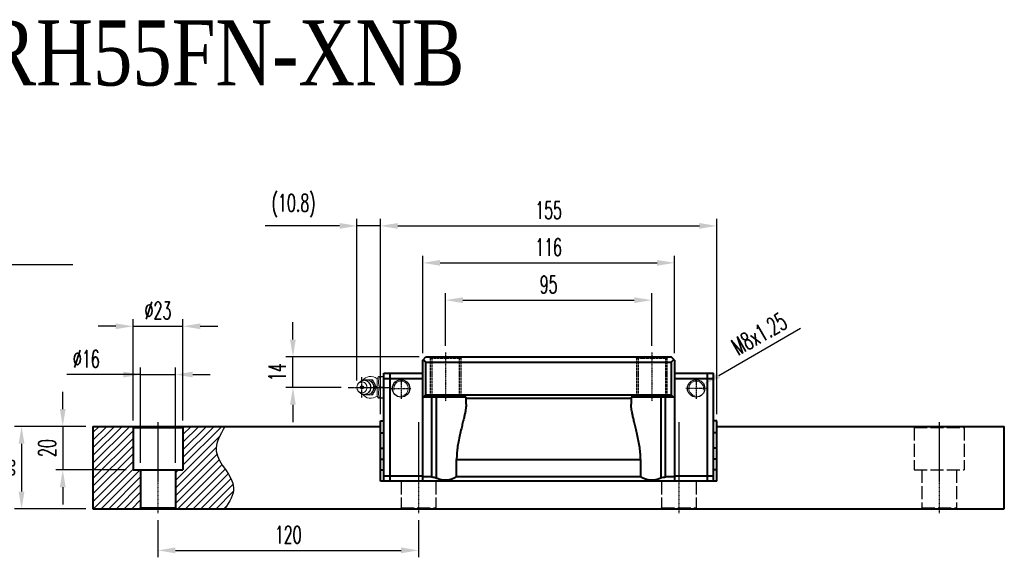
# Model space of a CAD drawing. Extents: x 43 to 781, y 237 to 487.
# Tile 2 of 2: x 327 to 781, y 240 to 487. Entities that reach past the tile are written whole.
import ezdxf

# ---------------------------------------------------------------- set-up
doc = ezdxf.new("R2010")
doc.units = 0
doc.header["$MEASUREMENT"] = 0
doc.header["$PDMODE"] = 2
doc.linetypes.add('ACAD_ISO02W100', pattern=[15, 12, -3])
doc.linetypes.add('CENTER', pattern=[0.95, 0.625, -0.125, 0.075, -0.125])
doc.layers.get('0').update_dxf_attribs({"linetype": 'CONTINUOUS'})
doc.layers.get('DEFPOINTS').update_dxf_attribs({"linetype": 'CONTINUOUS'})
for name, color, linetype, lineweight in [('AM_5', 3, 'CONTINUOUS', 15), ('CENTER', 1, 'CENTER', 25), ('DASH', 2, 'ACAD_ISO02W100', 25), ('DIM', 4, 'CONTINUOUS', 25), ('LINE', 7, 'CONTINUOUS', 40), ('TEXT', 3, 'CONTINUOUS', 25)]:
    doc.layers.add(name, color=color, linetype=linetype, lineweight=lineweight)
doc.styles.get("Standard").update_dxf_attribs({"font": 'romanc.shx', "width": 0.6, "bigfont": 'chineset.shx'})
doc.styles.add('型式1', font='kaiu.ttf', dxfattribs={"width": 0.8})
doc.dimstyles.new('4X', dxfattribs={"dimscale": 12, "dimtxt": 1, "dimasz": 0.7, "dimexe": 0.3, "dimexo": 0.2, "dimgap": 0.2, "dimtad": 1, "dimdec": 3, "dimdsep": 46, "dimtxsty": 'Standard', "dimcen": 0, "dimadec": 1, "dimazin": 2, "dimtfac": 1, "dimtdec": 3, "dimtofl": 0, "dimtmove": 0, "dimatfit": 3, "dimfxl": 0.18, "dimtolj": 1, "dimtzin": 0, "dimarcsym": 0})
doc.dimstyles.new('4X$3', dxfattribs={"dimscale": 12, "dimtxt": 1, "dimasz": 0.7, "dimexe": 0.3, "dimexo": 0.2, "dimgap": 0.2, "dimtad": 1, "dimdec": 3, "dimdsep": 46, "dimtxsty": 'Standard', "dimcen": 0, "dimadec": 1, "dimazin": 2, "dimtfac": 1, "dimtdec": 3, "dimtofl": 0, "dimtmove": 0, "dimatfit": 3, "dimfxl": 1, "dimtolj": 1, "dimtzin": 0, "dimarcsym": 0})
doc.dimstyles.get("Standard").update_dxf_attribs({"dimscale": 3, "dimtxt": 1, "dimasz": 0.7, "dimexe": 0.3, "dimexo": 0.2, "dimgap": 0.3, "dimtad": 1, "dimdsep": 46, "dimtxsty": 'Standard', "dimcen": 0, "dimclrd": 256, "dimclre": 256, "dimclrt": 256, "dimadec": 0, "dimazin": 0, "dimtfac": 1, "dimtofl": 0, "dimtmove": 0, "dimatfit": 3, "dimfxl": 1, "dimtolj": 1, "dimtzin": 0, "dimlwd": -1, "dimlwe": -1, "dimarcsym": 0})

# ---------------------------------------------------------------- blocks, each defined once
blk = doc.blocks.new('*D36')
at = {"layer": 'DEFPOINTS', "color": 0, "transparency": 16777216}
for p in [(390.78, 260), (510.78, 260), (510.78, 242.88)]:
    blk.add_point(p, dxfattribs=at)
at = {"layer": 'DIM', "color": 0, "lineweight": -2, "transparency": 16777216}
for p, q in [((390.78, 256.8), (390.78, 239.68)), ((510.78, 256.8), (510.78, 239.68)), ((398.78, 242.88), (502.78, 242.88))]:
    blk.add_line(p, q, dxfattribs=at)
at = {"layer": 'DIM', "color": 0, "transparency": 16777216}
for points in [[(398.78, 244.22), (398.78, 241.55), (390.78, 242.88)], [(502.78, 241.55), (502.78, 244.22), (510.78, 242.88)]]:
    blk.add_solid(points, dxfattribs=at)
at = {"layer": 'DIM', "color": 0, "transparency": 16777216, "insert": (450.78, 250.08), "char_height": 8, "attachment_point": 5}
blk.add_mtext('\\A1;120', dxfattribs=at)
blk = doc.blocks.new('*D37')
at = {"layer": 'DEFPOINTS', "color": 0, "transparency": 16777216}
for p in [(360.78, 300), (327.91, 262), (360.78, 262)]:
    blk.add_point(p, dxfattribs=at)
at = {"layer": 'DIM', "color": 0, "lineweight": -2, "transparency": 16777216}
for p, q in [((357.58, 300), (324.71, 300)), ((327.91, 292), (327.91, 270)), ((357.58, 262), (324.71, 262))]:
    blk.add_line(p, q, dxfattribs=at)
at = {"layer": 'DIM', "color": 0, "transparency": 16777216}
for points in [[(329.24, 292), (326.57, 292), (327.91, 300)], [(326.57, 270), (329.24, 270), (327.91, 262)]]:
    blk.add_solid(points, dxfattribs=at)
at = {"layer": 'DIM', "color": 0, "transparency": 16777216, "insert": (320.71, 281), "char_height": 8, "attachment_point": 5, "rotation": 90}
blk.add_mtext('\\A1;38', dxfattribs=at)
blk = doc.blocks.new('*D38')
at = {"layer": 'DEFPOINTS', "color": 0, "transparency": 16777216}
for p in [(398.78, 323.9), (382.78, 280), (398.78, 280)]:
    blk.add_point(p, dxfattribs=at)
at = {"layer": 'DIM', "color": 0, "lineweight": -2, "transparency": 16777216}
for p, q in [((382.78, 283.2), (382.78, 327.1)), ((398.78, 283.2), (398.78, 327.1)), ((382.78, 323.9), (348.72, 323.9)), ((374.78, 323.9), (366.78, 323.9)), ((382.78, 323.9), (398.78, 323.9)), ((406.78, 323.9), (414.78, 323.9))]:
    blk.add_line(p, q, dxfattribs=at)
at = {"layer": 'DIM', "color": 0, "transparency": 16777216}
for points in [[(374.78, 322.57), (374.78, 325.23), (382.78, 323.9)], [(406.78, 325.23), (406.78, 322.57), (398.78, 323.9)]]:
    blk.add_solid(points, dxfattribs=at)
at = {"layer": 'DIM', "color": 0, "transparency": 16777216, "insert": (357.75, 331.1), "char_height": 8, "attachment_point": 5}
blk.add_mtext('\\A1;%%c16', dxfattribs=at)
blk = doc.blocks.new('*D39')
at = {"layer": 'DEFPOINTS', "color": 0, "transparency": 16777216}
for p in [(402.28, 346.15), (379.28, 299.5), (402.28, 299.5)]:
    blk.add_point(p, dxfattribs=at)
at = {"layer": 'DIM', "color": 0, "lineweight": -2, "transparency": 16777216}
for p, q in [((371.28, 346.15), (363.28, 346.15)), ((379.28, 302.7), (379.28, 349.35)), ((379.28, 346.15), (402.28, 346.15)), ((402.28, 302.7), (402.28, 349.35)), ((410.28, 346.15), (418.28, 346.15))]:
    blk.add_line(p, q, dxfattribs=at)
at = {"layer": 'DIM', "color": 0, "transparency": 16777216}
for points in [[(371.28, 344.82), (371.28, 347.48), (379.28, 346.15)], [(410.28, 347.48), (410.28, 344.82), (402.28, 346.15)]]:
    blk.add_solid(points, dxfattribs=at)
at = {"layer": 'DIM', "color": 0, "transparency": 16777216, "insert": (390.78, 353.35), "char_height": 8, "attachment_point": 5}
blk.add_mtext('\\A1;%%c23', dxfattribs=at)
blk = doc.blocks.new('*D40')
at = {"layer": 'DEFPOINTS', "color": 0, "transparency": 16777216}
for p in [(360.78, 300), (346.88, 280), (379.28, 280)]:
    blk.add_point(p, dxfattribs=at)
at = {"layer": 'DIM', "color": 0, "lineweight": -2, "transparency": 16777216}
for p, q in [((346.88, 308), (346.88, 316)), ((357.58, 300), (343.68, 300)), ((346.88, 300), (346.88, 280)), ((376.08, 280), (343.68, 280)), ((346.88, 272), (346.88, 264))]:
    blk.add_line(p, q, dxfattribs=at)
at = {"layer": 'DIM', "color": 0, "transparency": 16777216}
for points in [[(345.55, 308), (348.21, 308), (346.88, 300)], [(348.21, 272), (345.55, 272), (346.88, 280)]]:
    blk.add_solid(points, dxfattribs=at)
at = {"layer": 'DIM', "color": 0, "transparency": 16777216, "insert": (339.68, 290), "char_height": 8, "attachment_point": 5, "rotation": 90}
blk.add_mtext('\\A1;20', dxfattribs=at)
blk = doc.blocks.new('*D42')
at = {"layer": 'DEFPOINTS', "color": 0, "transparency": 16777216}
for p in [(628.78, 375.37), (512.78, 330.5), (628.78, 330.5)]:
    blk.add_point(p, dxfattribs=at)
at = {"layer": 'DIM', "color": 0, "lineweight": -2, "transparency": 16777216}
for p, q in [((512.78, 333.7), (512.78, 378.57)), ((628.78, 333.7), (628.78, 378.57)), ((520.78, 375.37), (620.78, 375.37))]:
    blk.add_line(p, q, dxfattribs=at)
at = {"layer": 'DIM', "color": 0, "transparency": 16777216}
for points in [[(520.78, 376.7), (520.78, 374.03), (512.78, 375.37)], [(620.78, 374.03), (620.78, 376.7), (628.78, 375.37)]]:
    blk.add_solid(points, dxfattribs=at)
at = {"layer": 'DIM', "color": 0, "transparency": 16777216, "insert": (570.78, 382.57), "char_height": 8, "attachment_point": 5}
blk.add_mtext('\\A1;116', dxfattribs=at)
blk = doc.blocks.new('*D43')
at = {"layer": 'DEFPOINTS', "color": 0, "transparency": 16777216}
for p in [(648.28, 392.4), (493.28, 302.5), (648.28, 302.5)]:
    blk.add_point(p, dxfattribs=at)
at = {"layer": 'DIM', "color": 0, "lineweight": -2, "transparency": 16777216}
for p, q in [((493.28, 305.7), (493.28, 395.6)), ((648.28, 305.7), (648.28, 395.6)), ((501.28, 392.4), (640.28, 392.4))]:
    blk.add_line(p, q, dxfattribs=at)
at = {"layer": 'DIM', "color": 0, "transparency": 16777216}
for points in [[(501.28, 393.73), (501.28, 391.07), (493.28, 392.4)], [(640.28, 391.07), (640.28, 393.73), (648.28, 392.4)]]:
    blk.add_solid(points, dxfattribs=at)
at = {"layer": 'DIM', "color": 0, "transparency": 16777216, "insert": (570.78, 399.6), "char_height": 8, "attachment_point": 5}
blk.add_mtext('\\A1;155', dxfattribs=at)
blk = doc.blocks.new('*D44')
at = {"layer": 'DEFPOINTS', "color": 0, "transparency": 16777216}
for p in [(452.96, 332), (514.28, 332), (478.43, 318)]:
    blk.add_point(p, dxfattribs=at)
at = {"layer": 'DIM', "color": 0, "lineweight": -2, "transparency": 16777216}
for p, q in [((452.96, 340), (452.96, 348)), ((511.08, 332), (449.76, 332)), ((452.96, 318), (452.96, 332)), ((475.23, 318), (449.76, 318)), ((452.96, 310), (452.96, 302))]:
    blk.add_line(p, q, dxfattribs=at)
at = {"layer": 'DIM', "color": 0, "transparency": 16777216}
for points in [[(451.62, 340), (454.29, 340), (452.96, 332)], [(454.29, 310), (451.62, 310), (452.96, 318)]]:
    blk.add_solid(points, dxfattribs=at)
at = {"layer": 'DIM', "color": 0, "transparency": 16777216, "insert": (445.76, 325), "char_height": 8, "attachment_point": 5, "rotation": 90}
blk.add_mtext('\\A1;14', dxfattribs=at)
blk = doc.blocks.new('*D45')
at = {"layer": 'DEFPOINTS', "color": 0, "transparency": 16777216}
for p in [(482.45, 392.4), (482.45, 318), (493.28, 302.5)]:
    blk.add_point(p, dxfattribs=at)
at = {"layer": 'DIM', "color": 0, "lineweight": -2, "transparency": 16777216}
for p, q in [((482.45, 321.2), (482.45, 395.6)), ((474.45, 392.4), (440.13, 392.4)), ((493.28, 392.4), (482.45, 392.4))]:
    blk.add_line(p, q, dxfattribs=at)
at = {"layer": 'DIM', "color": 0, "transparency": 16777216}
for points in [[(474.45, 391.07), (474.45, 393.73), (482.45, 392.4)], [(501.28, 393.73), (501.28, 391.07), (493.28, 392.4)]]:
    blk.add_solid(points, dxfattribs=at)
at = {"layer": 'DIM', "color": 0, "transparency": 16777216, "insert": (453.29, 401.68), "char_height": 8, "attachment_point": 5}
blk.add_mtext('\\A1;(10.8)', dxfattribs=at)
blk = doc.blocks.new('*D46')
at = {"layer": 'DEFPOINTS', "color": 0, "transparency": 16777216}
for p in [(618.28, 358.18), (523.28, 334), (618.28, 334)]:
    blk.add_point(p, dxfattribs=at)
at = {"layer": 'DIM', "color": 0, "lineweight": -2, "transparency": 16777216}
for p, q in [((523.28, 337.2), (523.28, 361.38)), ((618.28, 337.2), (618.28, 361.38)), ((531.28, 358.18), (610.28, 358.18))]:
    blk.add_line(p, q, dxfattribs=at)
at = {"layer": 'DIM', "color": 0, "transparency": 16777216}
for points in [[(531.28, 359.51), (531.28, 356.84), (523.28, 358.18)], [(610.28, 356.84), (610.28, 359.51), (618.28, 358.18)]]:
    blk.add_solid(points, dxfattribs=at)
at = {"layer": 'DIM', "color": 0, "transparency": 16777216, "insert": (570.78, 365.38), "char_height": 8, "attachment_point": 5}
blk.add_mtext('\\A1;95', dxfattribs=at)
blk = doc.blocks.new('*D47')
at = {"layer": 'DEFPOINTS', "color": 0, "transparency": 16777216}
for p in [(642.24, 319.5), (635.32, 315.5)]:
    blk.add_point(p, dxfattribs=at)
at = {"layer": 'DIM', "color": 0, "lineweight": -2, "transparency": 16777216}
blk.add_line((649.17, 323.5), (686.8, 345.22), dxfattribs=at)
at = {"layer": 'DIM', "color": 0, "transparency": 16777216}
blk.add_solid([(648.51, 324.65), (649.84, 322.35), (642.24, 319.5)], dxfattribs=at)
at = {"layer": 'DIM', "color": 0, "transparency": 16777216, "insert": (667.85, 342.6), "char_height": 8, "attachment_point": 5, "rotation": 30}
blk.add_mtext('\\A1;M8x1.25', dxfattribs=at)

msp = doc.modelspace()

# ---------------------------------------------------------------- hatches: boundary and pattern name
at = {"layer": 'TEXT'}
h = msp.add_hatch(dxfattribs=at)
h.set_pattern_fill('ANSI31', color=6, scale=20, style=0)
h.paths.add_polyline_path([(382.7801, 262.5), (382.7801, 280), (379.2801, 280), (379.2801, 299.5), (378.7802, 300), (360.7801, 300), (360.7801, 262), (382.2801, 262), (382.7799, 262.5)])
edge = h.paths.add_edge_path()
edge.add_spline(control_points=[(421.6422, 262), (423.7052, 265.2712), (429.4159, 274.3266), (413.7522, 286.3608), (419.4107, 296.1425), (421.6422, 300)], knot_values=[0, 0, 0, 0, 10.53031534, 29.15014167, 41.27433667, 41.27433667, 41.27433667, 41.27433667], degree=3, periodic=0)
edge.add_line((421.6422, 300), (402.7799, 300))
edge.add_line((402.7799, 300), (402.2801, 299.5))
edge.add_line((402.2801, 299.5), (402.2801, 280))
edge.add_line((402.2801, 280), (398.7801, 280))
edge.add_line((398.7801, 280), (398.7801, 262.5))
edge.add_line((398.7801, 262.5), (399.2799, 262))
edge.add_line((399.2799, 262), (421.6422, 262))

# ---------------------------------------------------------------- linework, layer by layer
at = {"color": 7, "linetype": 'Continuous', "lineweight": 15}
for p, q in [((492.3683, 323), (491.7801, 322)), ((492.7801, 322.8701), (492.7801, 323)), ((492.7801, 323), (494.7801, 323)), ((494.7801, 322.8701), (492.7801, 322.8701)), ((483.5378, 320.2409), (483.083, 319.7238)), ((485.123, 321.1774), (485.2824, 321.4243)), ((488.9758, 321.5), (489.4947, 321.5)), ((489.6134, 321.4258), (489.097, 321.4243)), ((490.8831, 318.0757), (491.4012, 318.0742)), ((491.4012, 317.9258), (490.8831, 317.9243)), ((491.7801, 322), (491.7801, 314)), ((492.7801, 317.8701), (492.7801, 318.1299)), ((492.7801, 318.1299), (494.7801, 318.1299)), ((494.7801, 317.8701), (492.7801, 317.8701)), ((483.083, 316.2762), (483.5378, 315.759)), ((485.2824, 314.5757), (485.123, 314.8235)), ((489.4947, 314.5), (488.9758, 314.5)), ((489.097, 314.5757), (489.6134, 314.5742)), ((491.7801, 314), (492.3683, 313)), ((492.7801, 313), (492.7801, 313.1299)), ((492.7801, 313.1299), (494.7801, 313.1299)), ((494.7801, 313), (492.7801, 313))]:
    msp.add_line(p, q, dxfattribs=at)
at = {"color": 7, "linetype": 'Continuous', "lineweight": 15, "flags": 128}
for points in [[(482.4461, 318), (482.4565, 318.2376), (482.4878, 318.4731), (482.5396, 318.7043), (482.6115, 318.9292), (482.7028, 319.1456), (482.8127, 319.3516), (482.9402, 319.5454), (483.0842, 319.7252), (483.2433, 319.8894), (483.416, 320.0364), (483.6009, 320.1651), (483.7963, 320.2741), (484.0004, 320.3625), (484.2113, 320.4295), (484.4271, 320.4746), (484.6459, 320.4972), (484.8657, 320.4972), (485.0845, 320.4746), (485.3003, 320.4295), (485.5112, 320.3625), (485.7153, 320.2741), (485.9106, 320.1651), (486.0955, 320.0364), (486.2683, 319.8894), (486.4274, 319.7252), (486.5713, 319.5454), (486.6988, 319.3516), (486.8087, 319.1456), (486.9, 318.9292), (486.9719, 318.7043), (487.0237, 318.4731), (487.055, 318.2376), (487.0655, 318), (487.055, 317.7624), (487.0237, 317.5269), (486.9719, 317.2957), (486.9, 317.0708), (486.8087, 316.8544), (486.6988, 316.6484), (486.5713, 316.4546), (486.4274, 316.2748), (486.2683, 316.1106), (486.0955, 315.9636), (485.9106, 315.8349), (485.7153, 315.7259), (485.5112, 315.6375), (485.3003, 315.5705), (485.0845, 315.5254), (484.8657, 315.5028), (484.6459, 315.5028), (484.4271, 315.5254), (484.2113, 315.5705), (484.0004, 315.6375), (483.7963, 315.7259), (483.6009, 315.8349), (483.416, 315.9636), (483.2433, 316.1106), (483.0842, 316.2748), (482.9402, 316.4546), (482.8127, 316.6484), (482.7028, 316.8544), (482.6115, 317.0708), (482.5396, 317.2957), (482.4878, 317.5269), (482.4565, 317.7624), (482.4461, 318)], [(483.5378, 320.2409), (483.7034, 320.4152), (483.8971, 320.5887), (484.1036, 320.7441), (484.3214, 320.8802), (484.5489, 320.9961), (484.7846, 321.0909), (485.0268, 321.1641), (485.2739, 321.2151), (485.524, 321.2436), (485.7754, 321.2493), (486.0263, 321.2322), (486.2751, 321.1924), (486.52, 321.1303), (486.7591, 321.0462), (486.9909, 320.9407), (487.2138, 320.8146), (487.4261, 320.6687), (487.6264, 320.5042), (487.8133, 320.322), (487.9855, 320.1236), (488.1417, 319.9103), (488.2808, 319.6836), (488.402, 319.4451), (488.5042, 319.1964), (488.5869, 318.9394), (488.6495, 318.6757), (488.6914, 318.4073), (488.7125, 318.1361), (488.7125, 317.8639), (488.6914, 317.5927), (488.6495, 317.3243), (488.5869, 317.0606), (488.5042, 316.8036), (488.402, 316.5549), (488.2808, 316.3164), (488.1417, 316.0897), (487.9855, 315.8764), (487.8133, 315.678), (487.6264, 315.4958), (487.4261, 315.3313), (487.2138, 315.1854), (486.9909, 315.0593), (486.7591, 314.9538), (486.52, 314.8697), (486.2751, 314.8076), (486.0263, 314.7678), (485.7754, 314.7507), (485.524, 314.7564), (485.2739, 314.7849), (485.0268, 314.8359), (484.7846, 314.9091), (484.5489, 315.0039), (484.3214, 315.1198), (484.1036, 315.2559), (483.8971, 315.4113), (483.7034, 315.5848), (483.5378, 315.759)]]:
    msp.add_lwpolyline(points, dxfattribs=at)
for centre in [(502.7801, 317.5), (638.7801, 317.5)]:
    msp.add_circle(centre, 4)
at = {"color": 7, "linetype": 'Continuous', "lineweight": 15}
for centre, radius, start, end in [((488.7801, 318), 5, 53.130102, 141.38386), ((487.2689, 318.3803), 3.6348, 120.875622, 123.128505), ((485.7125, 318), 3.25, 0, 90), ((485.7125, 318), 3.25, 270, 0), ((486.944, 318), 3.3276, 255.682945, 104.317055), ((486.9944, 318.1635), 3.1604, 357.033752, 104.97907), ((487.0058, 317.8223), 3.1497, 254.753297, 3.233882), ((487.1105, 318.3803), 3.6348, 56.871495, 59.124378), ((487.6277, 318.3804), 3.6356, 56.895282, 59.100591), ((486.556, 318), 4.3278, 358.997271, 1.002729), ((487.0731, 318), 4.3288, 359.018447, 0.981553), ((488.7801, 318), 5, 218.61614, 306.869898), ((487.2689, 317.6197), 3.6348, 236.871495, 239.124378), ((487.1105, 317.6197), 3.6348, 300.875622, 303.128505), ((487.6277, 317.6196), 3.6356, 300.899409, 303.104718)]:
    msp.add_arc(centre, radius, start, end, dxfattribs=at)
for points, knots in [([(492.7801, 322.8701), (492.5275, 322.0955), (492.3692, 321.3102), (492.3681, 320.3059), (492.3775, 320.1034), (492.4147, 319.7024), (492.4424, 319.5032), (492.5498, 318.9092), (492.6535, 318.5179), (492.7801, 318.1299)], [0, 0, 0, 0, 0.5, 0.5, 0.625, 0.625, 0.75, 0.75, 1, 1, 1, 1]), ([(492.3772, 323), (492.3749, 323), (492.3686, 323), (492.4144, 323), (492.4981, 323), (492.6201, 323), (492.7267, 323), (492.7801, 323)], [0, 0, 0, 0, 0.11878299, 0.33692738, 0.5560611, 0.77771261, 1, 1, 1, 1]), ([(485.4036, 321.5), (485.9201, 321.5), (486.4697, 321.5), (487.3776, 321.5), (487.692, 321.5), (488.3269, 321.5), (488.6495, 321.5), (488.9758, 321.5)], [0, 0, 0, 0, 0.5, 0.5, 0.75, 0.75, 1, 1, 1, 1]), ([(489.097, 321.4243), (489.3215, 320.8768), (489.5751, 320.3219), (490.0289, 319.4705), (490.1913, 319.1856), (490.5279, 318.6263), (490.7031, 318.3499), (490.8831, 318.0757)], [0, 0, 0, 0, 0.5, 0.5, 0.75, 0.75, 1, 1, 1, 1]), ([(490.8831, 317.9243), (490.5236, 317.3768), (490.1852, 316.8219), (489.7308, 315.9705), (489.5892, 315.6856), (489.3291, 315.1263), (489.2094, 314.8499), (489.097, 314.5757)], [0, 0, 0, 0, 0.5, 0.5, 0.75, 0.75, 1, 1, 1, 1]), ([(489.6134, 321.4258), (489.9735, 320.878), (490.3123, 320.3225), (490.7673, 319.4702), (490.909, 319.185), (491.1691, 318.6252), (491.2888, 318.3485), (491.4012, 318.0742)], [0, 0, 0, 0, 0.5, 0.5, 0.75, 0.75, 1, 1, 1, 1]), ([(491.4012, 317.9258), (491.1768, 317.378), (490.9231, 316.8225), (490.4688, 315.9702), (490.3062, 315.685), (489.9692, 315.1252), (489.7937, 314.8485), (489.6134, 314.5742)], [0, 0, 0, 0, 0.5, 0.5, 0.75, 0.75, 1, 1, 1, 1]), ([(492.7801, 317.8701), (492.5275, 317.0955), (492.3692, 316.3102), (492.3681, 315.3059), (492.3775, 315.1034), (492.4147, 314.7024), (492.4424, 314.5032), (492.5498, 313.9092), (492.6535, 313.5179), (492.7801, 313.1299)], [0, 0, 0, 0, 0.5, 0.5, 0.625, 0.625, 0.75, 0.75, 1, 1, 1, 1]), ([(488.9758, 314.5), (488.3243, 314.5), (487.6899, 314.5), (486.7813, 314.5), (486.4878, 314.5), (485.9294, 314.5), (485.6623, 314.5), (485.4036, 314.5)], [0, 0, 0, 0, 0.5, 0.5, 0.75, 0.75, 1, 1, 1, 1]), ([(492.7801, 313), (492.7144, 313), (492.5827, 313), (492.4485, 313), (492.3731, 313), (492.3761, 313), (492.3772, 313)], [0, 0, 0, 0, 0.2758256, 0.55282791, 0.83468559, 1, 1, 1, 1])]:
    msp.add_open_spline(points, degree=3, knots=knots, dxfattribs=at)
at = {"layer": 'AM_5'}
for centre, start, end in [((502.7801, 317.5), 284.197277, 194.197277), ((638.7801, 317.5), 345.802723, 255.802723)]:
    msp.add_arc(centre, 3.375, start, end, dxfattribs=at)
at = {"layer": 'CENTER', "ltscale": 0.2}
for p, q in [((523.2801, 334), (523.2801, 311.5)), ((618.2801, 334), (618.2801, 311.5)), ((502.7801, 322.2499), (502.7801, 312.7501)), ((638.7801, 322.2499), (638.7801, 312.7501)), ((498.0301, 317.5), (507.53, 317.5)), ((643.53, 317.5), (634.0301, 317.5))]:
    msp.add_line(p, q, dxfattribs=at)
at = {"layer": 'CENTER'}
for p, q in [((484.7558, 313.2863), (484.7558, 322.7136)), ((478.4302, 318), (497.4659, 318))]:
    msp.add_line(p, q, dxfattribs=at)
at = {"layer": 'CENTER', "ltscale": 0.5}
for p, q in [((390.7801, 302), (390.7801, 260)), ((510.7801, 302), (510.7801, 260)), ((630.7801, 302), (630.7801, 260)), ((750.7801, 302), (750.7801, 260))]:
    msp.add_line(p, q, dxfattribs=at)
at = {"layer": 'DASH', "ltscale": 0.1}
for p, q in [((515.7801, 332), (516.2801, 331.5)), ((516.2801, 331.5), (516.2801, 314)), ((516.2801, 331.5), (530.2801, 331.5)), ((516.9801, 331.5), (516.9801, 314)), ((529.5801, 331.5), (529.5801, 314)), ((530.7801, 332), (530.2801, 331.5)), ((530.2801, 331.5), (530.2801, 314)), ((610.7801, 332), (611.2801, 331.5)), ((611.2801, 331.5), (611.2801, 314)), ((611.2801, 331.5), (625.2801, 331.5)), ((611.9801, 331.5), (611.9801, 314)), ((624.5801, 331.5), (624.5801, 314)), ((625.7801, 332), (625.2801, 331.5)), ((625.2801, 331.5), (625.2801, 314)), ((515.7801, 313.5), (516.2801, 314)), ((516.2801, 314), (530.2801, 314)), ((530.7801, 313.5), (530.2801, 314)), ((610.7801, 313.5), (611.2801, 314)), ((611.2801, 314), (625.2801, 314)), ((625.7801, 313.5), (625.2801, 314))]:
    msp.add_line(p, q, dxfattribs=at)
at = {"layer": 'DASH', "ltscale": 0.5}
for p, q in [((738.7802, 300), (739.2801, 299.5)), ((739.2801, 299.5), (739.2801, 280)), ((739.2801, 299.5), (762.2801, 299.5)), ((762.2801, 299.5), (762.7799, 300)), ((762.2801, 299.5), (762.2801, 280)), ((739.2801, 280), (762.2801, 280)), ((742.7801, 280), (742.7801, 262.5)), ((758.7801, 280), (758.7801, 262.5)), ((502.7801, 274.7), (502.7801, 262.5)), ((518.7801, 274.7), (518.7801, 262.5)), ((622.7801, 274.7), (622.7801, 262.5)), ((638.7801, 274.7), (638.7801, 262.5)), ((502.2801, 262), (502.7799, 262.5)), ((502.7799, 262.5), (518.7801, 262.5)), ((518.7801, 262.5), (519.2799, 262)), ((622.2801, 262), (622.7799, 262.5)), ((622.7799, 262.5), (638.7801, 262.5)), ((638.7801, 262.5), (639.2799, 262)), ((742.2801, 262), (742.7799, 262.5)), ((742.7799, 262.5), (758.7801, 262.5)), ((758.7801, 262.5), (759.2799, 262))]:
    msp.add_line(p, q, dxfattribs=at)
at = {"layer": 'LINE'}
for p, q in [((512.7801, 330.5), (514.2801, 332)), ((514.2801, 332), (627.2801, 332)), ((628.7801, 330.5), (627.2801, 332)), ((512.7801, 274.7), (512.7801, 330.5)), ((513.0801, 330.8), (514.2801, 329.6)), ((514.2801, 329.6), (627.2801, 329.6)), ((514.2801, 314.5), (514.2801, 329.6)), ((627.2801, 329.6), (628.4801, 330.8)), ((627.2801, 329.6), (627.2801, 314.5)), ((628.7801, 330.5), (628.7801, 274.7)), ((494.7801, 274.7), (494.7801, 324.5)), ((494.7801, 324.5), (512.7801, 324.5)), ((497.7801, 274.7), (497.7801, 324.5)), ((628.7801, 324.5), (646.7801, 324.5)), ((643.7801, 324.5), (643.7801, 274.7)), ((646.7801, 274.7), (646.7801, 324.5)), ((512.7801, 322), (494.7801, 322)), ((646.7801, 322), (628.7801, 322)), ((532.7801, 313.5), (512.7801, 313.5)), ((514.2801, 314.5), (513.2801, 313.5)), ((514.2801, 314.5), (627.2801, 314.5)), ((516.8574, 313.5), (516.8574, 276.7)), ((519.0721, 276.1828), (519.0721, 313.5)), ((532.7801, 310.2693), (532.7801, 313.5)), ((608.7801, 313.5), (608.7801, 310.2693)), ((628.7801, 313.5), (608.7801, 313.5)), ((622.488, 313.5), (622.488, 276.1828)), ((624.7027, 276.7), (624.7027, 313.5)), ((628.2801, 313.5), (627.2801, 314.5)), ((532.7801, 313), (608.7801, 313)), ((360.7801, 300), (493.2801, 300)), ((360.7801, 300), (360.7801, 262)), ((493.2801, 274.7), (493.2801, 302.5)), ((493.2801, 302.5), (494.7801, 302.5)), ((648.2801, 302.5), (646.7801, 302.5)), ((648.2801, 274.7), (648.2801, 302.5)), ((648.2801, 300.0019), (780.7801, 300)), ((780.7801, 262), (780.7801, 300)), ((493.2801, 297.0355), (494.7801, 297.0355)), ((648.2801, 297.0355), (646.7801, 297.0355)), ((493.2801, 289.9645), (494.7801, 289.9645)), ((648.2801, 289.9645), (646.7801, 289.9645)), ((493.2801, 284.9645), (494.7801, 284.9645)), ((528.4035, 284.7), (613.1566, 284.7)), ((528.4035, 276.7), (528.4035, 284.7)), ((613.1566, 284.7), (613.1566, 276.7)), ((648.2801, 284.9645), (646.7801, 284.9645)), ((493.2801, 280.0355), (494.7801, 280.0355)), ((494.7801, 277.2), (512.7801, 277.2)), ((628.7801, 277.2), (646.7801, 277.2)), ((648.2801, 280.0355), (646.7801, 280.0355)), ((512.7801, 274.7), (493.2801, 274.7)), ((516.8574, 276.7), (512.7801, 276.7)), ((628.7801, 274.7), (512.7801, 274.7)), ((613.1566, 276.7), (528.4035, 276.7)), ((628.7801, 276.7), (624.7027, 276.7)), ((648.2801, 274.7), (628.7801, 274.7)), ((360.7801, 262), (780.7801, 262))]:
    msp.add_line(p, q, dxfattribs=at)
at = {"layer": 'LINE', "ltscale": 0.5}
for p, q in [((378.7802, 300), (379.2801, 299.5)), ((379.2801, 299.5), (379.2801, 280)), ((379.2801, 299.5), (402.2801, 299.5)), ((402.2801, 299.5), (402.7799, 300)), ((402.2801, 299.5), (402.2801, 280)), ((379.2801, 280), (402.2801, 280)), ((382.7801, 280), (382.7801, 262.5)), ((398.7801, 280), (398.7801, 262.5)), ((382.2801, 262), (382.7799, 262.5)), ((382.7799, 262.5), (398.7801, 262.5)), ((398.7801, 262.5), (399.2799, 262))]:
    msp.add_line(p, q, dxfattribs=at)
at = {"layer": 'LINE', "color": 7}
msp.add_circle((484.7558, 318), 0.5, dxfattribs=at)
at = {"layer": 'LINE', "extrusion": (0, 0, -1)}
for centre, major_axis, start_param, end_param in [((516.8574, 271.7), (-3.5355, 3.5355), 0.78539816, 1.24427237), ((523.2801, 284.7), (6.7175, 6.7175), 1.78657317, 2.8150687), ((618.2801, 284.7), (6.7175, 6.7175), 1.89732029, 2.92581581), ((624.7027, 271.7), (3.5355, 3.5355), 5.03891294, 5.49778714)]:
    msp.add_ellipse(centre, major_axis=major_axis, ratio=1, start_param=start_param, end_param=end_param, dxfattribs=at)
at = {"layer": 'LINE'}
for points, start_tangent, end_tangent in [([(532.7801, 310.2693), (532.7422, 309.3843), (532.6218, 308.2992), (532.41, 306.9906), (532.1004, 305.4338), (531.6894, 303.6012), (531.1772, 301.4605), (530.5713, 298.9698), (529.8945, 296.0763), (529.2456, 292.94), (528.7656, 289.9579), (528.4914, 287.2507), (528.4035, 284.7)], (0, -1), (0, -1)), ([(613.1566, 284.7), (613.0671, 287.2737), (612.7742, 290.1099), (612.2771, 293.139), (611.6253, 296.2556), (610.9576, 299.0989), (610.3634, 301.5407), (609.8596, 303.6491), (609.4548, 305.4569), (609.149, 306.9965), (608.9387, 308.2968), (608.8182, 309.3802), (608.7801, 310.2693)], (0, 1), (0, 1))]:
    msp.add_spline(points, degree=3, dxfattribs=dict(at, start_tangent=start_tangent, end_tangent=end_tangent))
at = {"layer": 'TEXT'}
msp.add_spline([(421.6422, 300), (417.6422, 288.5546), (425.6422, 271.741), (421.6422, 262)], degree=3, dxfattribs=at)

# ---------------------------------------------------------------- texts
at = {"layer": 'LINE', "color": 1, "insert": (409.1658, 471.8889), "char_height": 29.9999997, "width": 226.628207, "attachment_point": 5, "style": '型式1'}
msp.add_mtext('{\\fTimes New Roman|b0|i0|c0|p65;\\C7;CR\\fTimes New Roman|b0|i0|c136|p65;H55FN\\fTimes New Roman|b0|i0|c0|p65;-XNB}', dxfattribs=at)

# ---------------------------------------------------------------- dimensions: what is measured, and where the dimension line sits
at = {"layer": 'DIM'}
for base, p1, p2, text, override, picture, middle in [((482.4461, 392.4), (493.2801, 302.5), (482.4461, 318), '(<>)', {"dimscale": 4, "dimtxt": 2, "dimasz": 2, "dimexe": 0.8, "dimexo": 0.8, "dimgap": 0.8, "dimdec": 1, "dimtofl": 1}, '*D45', (453.2889, 401.6833)), ((402.2801, 346.15), (379.2801, 299.5), (402.2801, 299.5), '%%c<>', {"dimscale": 4, "dimtxt": 2, "dimasz": 2, "dimexe": 0.8, "dimexo": 0.8, "dimgap": 0.8, "dimtofl": 1}, '*D39', (390.7801, 353.35))]:
    dim = msp.add_linear_dim(base=base, p1=p1, p2=p2, text=text, dimstyle='4X', override=override, dxfattribs=at)
    dim.commit()
    dim.dimension.update_dxf_attribs({"geometry": picture, "text_midpoint": middle})
for base, p1, p2, picture, middle in [((648.2801, 392.4), (493.2801, 302.5), (648.2801, 302.5), '*D43', (570.7801, 399.6)), ((628.7801, 375.367), (512.7801, 330.5), (628.7801, 330.5), '*D42', (570.7801, 382.567)), ((618.2801, 358.1766), (523.2801, 334), (618.2801, 334), '*D46', (570.7801, 365.3766)), ((510.7801, 242.8835), (390.7801, 260), (510.7801, 260), '*D36', (450.7801, 250.0835))]:
    dim = msp.add_linear_dim(base=base, p1=p1, p2=p2, dimstyle='4X', override={"dimscale": 4, "dimtxt": 2, "dimasz": 2, "dimexe": 0.8, "dimexo": 0.8, "dimgap": 0.8, "dimtofl": 1}, dxfattribs=at)
    dim.commit()
    dim.dimension.update_dxf_attribs({"geometry": picture, "text_midpoint": middle})
dim = msp.add_diameter_dim_2p(p1=(635.316, 315.5), p2=(642.2442, 319.5), dimstyle='4X$3', override={"dimscale": 4, "dimtxt": 2, "dimasz": 2, "dimexe": 0.8, "dimexo": 0.8, "dimgap": 0.8, "dimpost": 'M<>x1.25'}, dxfattribs=at)
dim.commit()
dim.dimension.update_dxf_attribs({"geometry": '*D47', "text_midpoint": (671.4509, 336.3625), "dimtype": 163})
for base, p1, p2, picture, middle in [((452.9551, 332), (478.4302, 318), (514.2801, 332), '*D44', (445.7551, 325)), ((346.8801, 280), (360.7801, 300), (379.2801, 280), '*D40', (339.6801, 290)), ((327.9057, 262), (360.7801, 300), (360.7801, 262), '*D37', (320.7057, 281))]:
    dim = msp.add_linear_dim(base=base, p1=p1, p2=p2, angle=90, dimstyle='4X', override={"dimscale": 4, "dimtxt": 2, "dimasz": 2, "dimexe": 0.8, "dimexo": 0.8, "dimgap": 0.8, "dimtofl": 1}, dxfattribs=at)
    dim.commit()
    dim.dimension.update_dxf_attribs({"geometry": picture, "text_midpoint": middle})
dim = msp.add_linear_dim(base=(398.7801, 323.9), p1=(382.7801, 280), p2=(398.7801, 280), text='%%c<>', dimstyle='4X', override={"dimscale": 4, "dimtxt": 2, "dimasz": 2, "dimexe": 0.8, "dimexo": 0.8, "dimgap": 0.8, "dimtofl": 1}, dxfattribs=at)
dim.commit()
dim.dimension.update_dxf_attribs({"geometry": '*D38', "text_midpoint": (357.7515, 323.9), "dimtype": 160})

# ---------------------------------------------------------------- leaders
at = {"layer": 'DIM', "annotation_type": 0, "has_hookline": 1, "hookline_direction": 0, "text_width": 108.1921}
msp.add_leader([(208.0465, 332), (236.0024, 374.543), (351.5406, 374.543)], dimstyle='Standard', override={"dimscale": 4, "dimasz": 2, "dimtad": 0, "dimfxl": 0.18}, dxfattribs=at)

doc.saveas('drawing.dxf')
